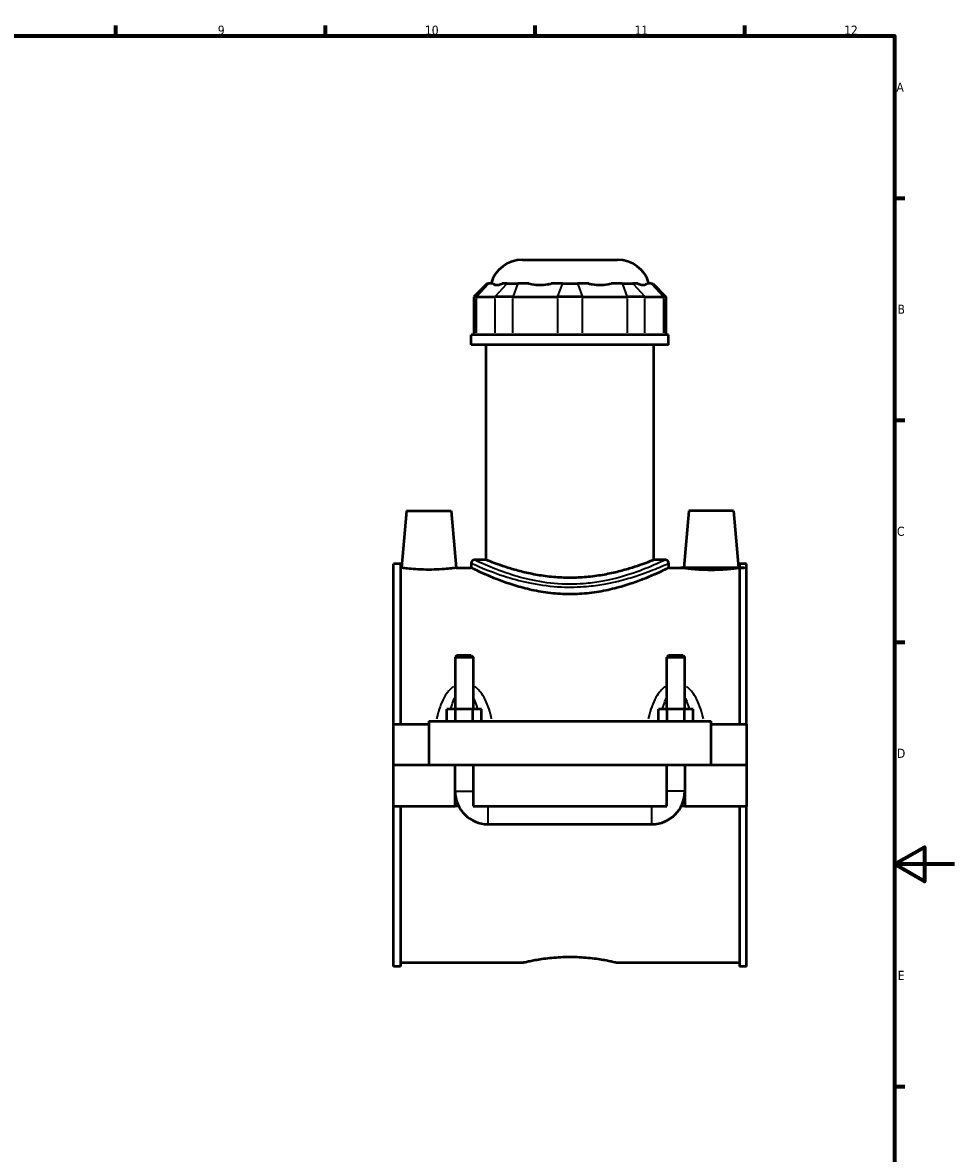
# Model space of a CAD drawing. Header units: millimetres. Extents: x 0 to 898, y -421 to 964.
# Tile 6 of 6: x 529 to 841, y 200 to 578. Entities that reach past the tile are written whole.
import ezdxf

# ---------------------------------------------------------------- set-up
doc = ezdxf.new("R2010")
doc.units = ezdxf.units.MM
for name, color, linetype, lineweight in [('Border (ANSI)', 7, 'Continuous', 70), ('Visible (ANSI)', 7, 'Continuous', 50), ('Visible Narrow (ANSI)', 7, 'Continuous', 35)]:
    doc.layers.add(name, color=color, linetype=linetype, lineweight=lineweight)
doc.styles.add('Note Text (ANSI)', font='tahoma.ttf')

# ---------------------------------------------------------------- blocks, each defined once
blk = doc.blocks.new('Borders Default Border')
at = {"layer": 'Border (ANSI)'}
for p, q in [((560.6666564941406, 574.0000152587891), (560.6666564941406, 577.4480056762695)), ((630.7500076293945, 574.0000152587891), (630.7500076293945, 577.4480056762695)), ((700.8333587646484, 574.0000152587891), (700.8333587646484, 577.4480056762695)), ((770.9166717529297, 574.0000152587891), (770.9166717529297, 577.4480056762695)), ((820.9999847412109, 519.7499847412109), (824.4480133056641, 519.7499847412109)), ((820.9999847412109, 445.4999923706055), (824.4480133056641, 445.4999923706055)), ((820.9999847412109, 371.25), (824.4480133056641, 371.25)), ((820.9999847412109, 222.7499961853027), (824.4480133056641, 222.7499961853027))]:
    blk.add_line(p, q, dxfattribs=at)
at = {"layer": 'Border (ANSI)', "flags": 128}
for points in [[(20, 20), (20, 574.0000152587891), (820.9999847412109, 574.0000152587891), (820.9999847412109, 20), (20, 20)], [(840.9999847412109, 297.0000076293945), (820.9999847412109, 297.0000076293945), (830.9999847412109, 302.773494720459), (830.9999847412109, 291.2265014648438), (820.9999847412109, 297.0000076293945)]]:
    blk.add_lwpolyline(points, dxfattribs=at)
at = {"layer": 'Border (ANSI)', "color": 230, "true_color": 0xff0080, "char_height": 3.048000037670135, "attachment_point": 7, "style": 'Note Text (ANSI)'}
for s, insert in [('9', (594.7012666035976, 574.3407196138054)), ('10', (663.9604136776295, 574.3357795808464)), ('11', (734.0437470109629, 574.4)), ('12', (804.1270803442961, 574.4)), ('A', (821.6274943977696, 555.3509999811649)), ('B', (821.9937927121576, 481.1009999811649)), ('C', (821.7996391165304, 406.7966596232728)), ('D', (821.807306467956, 332.600999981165)), ('E', (822.0530731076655, 258.350999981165))]:
    blk.add_mtext(s, dxfattribs=dict(at, insert=insert))

msp = doc.modelspace()

# ---------------------------------------------------------------- linework, layer by layer
at = {"layer": 'Visible (ANSI)'}
for p, q in [((696.6410621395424, 499.1673716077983), (728.286431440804, 499.1673716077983)), ((684.7700609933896, 491.1873716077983), (680.3700609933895, 486.7873716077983)), ((684.7700609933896, 491.1873716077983), (685.2724560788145, 491.1873716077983)), ((686.8129879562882, 491.1873716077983), (685.2724560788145, 491.1873716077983)), ((691.4506536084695, 491.1873716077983), (689.9101217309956, 491.1873716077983)), ((691.4506536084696, 491.1873716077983), (695.0225478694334, 491.1873716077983)), ((698.7417208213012, 491.1873716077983), (695.0225478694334, 491.1873716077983)), ((709.9380361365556, 491.1873716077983), (706.2188631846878, 491.1873716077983)), ((709.9380361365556, 491.1873716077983), (714.9894574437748, 491.1873716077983)), ((718.7086303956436, 491.1873716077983), (714.9894574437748, 491.1873716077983)), ((729.9049457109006, 491.1873716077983), (726.1857727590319, 491.1873716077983)), ((729.9049457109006, 491.1873716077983), (733.4768399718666, 491.1873716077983)), ((735.0173718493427, 491.1873716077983), (733.4768399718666, 491.1873716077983)), ((739.6550375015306, 491.1873716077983), (738.1145056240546, 491.1873716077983)), ((739.6550375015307, 491.1873716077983), (740.1574325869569, 491.1873716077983)), ((740.1574325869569, 491.1873716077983), (744.5574325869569, 486.7873716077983)), ((681.2073861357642, 486.7873716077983), (680.3700609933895, 486.7873716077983)), ((680.3700609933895, 486.7873716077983), (680.3700609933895, 474.0873716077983)), ((681.2073861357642, 486.7873716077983), (687.3855836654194, 486.7873716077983)), ((693.3387407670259, 486.7873716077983), (687.3855836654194, 486.7873716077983)), ((693.3387407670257, 486.7873716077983), (708.254229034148, 486.7873716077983)), ((716.67326454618, 486.7873716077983), (708.2542290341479, 486.7873716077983)), ((716.6732645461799, 486.7873716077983), (731.588752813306, 486.7873716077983)), ((737.5419099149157, 486.7873716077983), (731.5887528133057, 486.7873716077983)), ((737.5419099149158, 486.7873716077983), (743.7201074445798, 486.7873716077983)), ((744.5574325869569, 486.7873716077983), (743.7201074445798, 486.7873716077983)), ((744.5574325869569, 486.7873716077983), (744.5574325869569, 474.0873716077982)), ((745.4637467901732, 474.0873716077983), (679.4637467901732, 474.0873716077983)), ((679.4637467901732, 470.6673716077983), (679.4637467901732, 474.0873716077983)), ((745.4637467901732, 470.6673716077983), (745.4637467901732, 474.0873716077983)), ((745.4637467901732, 470.6673716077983), (679.4637467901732, 470.6673716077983)), ((684.4137467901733, 398.8073716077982), (684.4137467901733, 470.6673716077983)), ((740.5137467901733, 398.8073716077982), (740.5137467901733, 470.6673716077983)), ((657.7637467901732, 415.1673716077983), (656.1014621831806, 396.1673716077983)), ((657.7637467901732, 415.1673716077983), (672.7637467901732, 415.1673716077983)), ((672.7637467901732, 415.1673716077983), (674.4260313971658, 396.1673716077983)), ((752.1637467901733, 415.1673716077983), (750.5014621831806, 396.1673716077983)), ((767.1637467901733, 415.1673716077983), (752.1637467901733, 415.1673716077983)), ((767.1637467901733, 415.1673716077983), (768.8260313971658, 396.1673716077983)), ((653.4637467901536, 343.9173716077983), (653.4637467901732, 397.4873716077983)), ((655.8237467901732, 397.4873716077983), (653.4637467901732, 397.4873716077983)), ((655.8237467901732, 397.4873716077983), (655.8237467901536, 343.9173716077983)), ((679.4637467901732, 397.7073716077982), (679.4637467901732, 396.1673716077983)), ((684.4137467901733, 398.8073716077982), (680.5637467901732, 398.8073716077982)), ((744.3637467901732, 398.8073716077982), (740.5137467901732, 398.8073716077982)), ((745.4637467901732, 397.7073716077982), (745.4637467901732, 396.1673716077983)), ((769.1037467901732, 397.4873716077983), (769.1037467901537, 343.9173716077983)), ((771.4637467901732, 397.4873716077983), (769.1037467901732, 397.4873716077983)), ((771.4637467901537, 343.9173716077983), (771.4637467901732, 397.4873716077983)), ((655.8237467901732, 396.1673716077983), (656.1014621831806, 396.1673716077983)), ((674.4260313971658, 396.1673716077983), (679.4637467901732, 396.1673716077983)), ((745.4637467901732, 396.1673716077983), (750.5014621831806, 396.1673716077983)), ((768.8260313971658, 396.1673716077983), (769.1037467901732, 396.1673716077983)), ((674.6637467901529, 366.884038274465), (674.063746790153, 366.2840382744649)), ((679.463746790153, 366.884038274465), (674.663746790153, 366.884038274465)), ((679.463746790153, 366.884038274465), (680.0637467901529, 366.2840382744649)), ((745.463746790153, 366.884038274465), (744.863746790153, 366.2840382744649)), ((750.263746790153, 366.884038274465), (745.4637467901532, 366.884038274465)), ((750.263746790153, 366.884038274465), (750.8637467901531, 366.2840382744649)), ((674.063746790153, 366.2840382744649), (680.0637467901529, 366.2840382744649)), ((674.063746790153, 366.2840382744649), (674.063746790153, 348.9173716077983)), ((680.0637467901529, 366.2840382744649), (680.0637467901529, 348.9173716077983)), ((744.8637467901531, 366.2840382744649), (750.8637467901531, 366.2840382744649)), ((744.863746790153, 348.9173716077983), (744.863746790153, 366.2840382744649)), ((750.8637467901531, 348.9173716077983), (750.8637467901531, 366.2840382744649)), ((674.1769954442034, 348.9173716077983), (671.2902440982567, 348.9173716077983)), ((671.2902440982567, 344.9173716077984), (671.2902440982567, 348.9173716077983)), ((679.9504981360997, 348.9173716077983), (674.1769954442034, 348.9173716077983)), ((674.1769954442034, 344.9173716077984), (674.1769954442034, 348.9173716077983)), ((682.8372494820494, 348.9173716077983), (679.9504981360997, 348.9173716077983)), ((679.9504981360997, 344.9173716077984), (679.9504981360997, 348.9173716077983)), ((682.8372494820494, 344.9173716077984), (682.8372494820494, 348.9173716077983)), ((742.0902440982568, 344.9173716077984), (742.0902440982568, 348.9173716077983)), ((744.9769954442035, 348.9173716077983), (742.0902440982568, 348.9173716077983)), ((750.7504981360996, 348.9173716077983), (744.9769954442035, 348.9173716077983)), ((744.9769954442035, 344.9173716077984), (744.9769954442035, 348.9173716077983)), ((753.6372494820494, 348.9173716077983), (750.7504981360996, 348.9173716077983)), ((750.7504981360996, 344.9173716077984), (750.7504981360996, 348.9173716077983)), ((753.6372494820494, 344.9173716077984), (753.6372494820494, 348.9173716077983)), ((665.2637467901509, 344.9173716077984), (665.2637467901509, 330.2173716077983)), ((665.2637467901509, 344.9173716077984), (759.663746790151, 344.9173716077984)), ((759.663746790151, 330.2173716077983), (759.663746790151, 344.9173716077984)), ((653.4637467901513, 343.9173716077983), (665.2637467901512, 343.9173716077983)), ((653.4637467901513, 330.2173716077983), (653.4637467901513, 343.9173716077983)), ((759.6637467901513, 343.9173716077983), (771.4637467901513, 343.9173716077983)), ((771.4637467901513, 343.9173716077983), (771.4637467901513, 330.2173716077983)), ((653.4637467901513, 330.2173716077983), (665.2637467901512, 330.2173716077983)), ((653.4637467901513, 316.4173716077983), (653.4637467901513, 330.1173716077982)), ((674.0637467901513, 330.1173716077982), (653.4637467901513, 330.1173716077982)), ((665.2637467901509, 330.2173716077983), (759.663746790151, 330.2173716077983)), ((674.0637467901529, 330.2173716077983), (674.0637467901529, 330.1173716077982)), ((674.0637467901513, 316.4173716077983), (674.0637467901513, 330.1173716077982)), ((680.0637467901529, 330.2173716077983), (680.0637467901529, 330.1173716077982)), ((680.0637467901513, 330.1173716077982), (680.0637467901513, 316.4173716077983)), ((744.8637467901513, 330.1173716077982), (680.0637467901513, 330.1173716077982)), ((744.863746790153, 330.1173716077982), (744.863746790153, 330.2173716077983)), ((744.8637467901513, 316.4173716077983), (744.8637467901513, 330.1173716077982)), ((750.8637467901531, 330.1173716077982), (750.8637467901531, 330.2173716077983)), ((750.8637467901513, 330.1173716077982), (750.8637467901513, 316.4173716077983)), ((771.4637467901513, 330.1173716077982), (750.8637467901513, 330.1173716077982)), ((759.6637467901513, 330.2173716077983), (771.4637467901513, 330.2173716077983)), ((771.4637467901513, 330.1173716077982), (771.4637467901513, 316.4173716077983)), ((653.4637467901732, 262.8473716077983), (653.4637467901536, 316.4173716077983)), ((653.4637467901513, 316.4173716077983), (674.0637467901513, 316.4173716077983)), ((655.8237467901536, 316.4173716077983), (655.8237467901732, 262.8473716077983)), ((675.2657878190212, 316.4173716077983), (674.063746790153, 316.4173716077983)), ((680.0637467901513, 316.4173716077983), (744.8637467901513, 316.4173716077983)), ((750.8637467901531, 316.4173716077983), (749.6617057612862, 316.4173716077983)), ((750.8637467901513, 316.4173716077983), (771.4637467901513, 316.4173716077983)), ((769.1037467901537, 316.4173716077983), (769.1037467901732, 262.8473716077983)), ((771.4637467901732, 262.8473716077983), (771.4637467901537, 316.4173716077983)), ((685.0637467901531, 310.4173716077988), (739.863746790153, 310.4173716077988)), ((655.8237467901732, 262.8473716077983), (653.4637467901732, 262.8473716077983)), ((655.8237467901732, 264.1673716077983), (696.7837467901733, 264.1673716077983)), ((728.1437467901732, 264.1673716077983), (769.1037467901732, 264.1673716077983)), ((771.4637467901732, 262.8473716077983), (769.1037467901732, 262.8473716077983))]:
    msp.add_line(p, q, dxfattribs=at)
for centre, radius, start, end in [((696.6410621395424, 488.1673716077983), 11, 90, 164.0650719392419), ((728.2864314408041, 488.1673716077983), 11, 15.93492806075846, 90), ((680.5637467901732, 397.7073716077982), 1.1, 90, 180), ((744.3637467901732, 397.7073716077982), 1.1, 0, 90), ((685.0637467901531, 321.4173716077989), 11.00000000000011, 180, 270), ((739.863746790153, 321.4173716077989), 11.00000000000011, 270, 0)]:
    msp.add_arc(centre, radius, start, end, dxfattribs=at)
for points, knots in [([(686.8129879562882, 491.1873716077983), (686.8794689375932, 491.1073139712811), (686.9595682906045, 491.0380165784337), (687.2910337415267, 490.8311964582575), (687.6153771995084, 490.7634459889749), (687.9698986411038, 490.7634459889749), (688.3244200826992, 490.7634459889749), (688.7739500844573, 490.8311964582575), (689.4875692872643, 491.0380165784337), (689.6957135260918, 491.1073139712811), (689.9101217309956, 491.1873716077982)], [4.458705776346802, 4.458705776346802, 4.458705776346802, 4.458705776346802, 4.565979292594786, 4.565979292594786, 4.843902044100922, 4.843902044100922, 4.843902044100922, 5.121824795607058, 5.121824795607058, 5.229098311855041, 5.229098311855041, 5.229098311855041, 5.229098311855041]), ([(698.7417208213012, 491.1873716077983), (699.0501473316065, 491.1073139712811), (699.3715691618, 491.0380165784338), (700.5539513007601, 490.8311964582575), (701.4621722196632, 490.7634459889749), (702.3180626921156, 490.7634459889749), (703.1739531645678, 490.7634459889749), (704.1340280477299, 490.8311964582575), (705.4747034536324, 491.0380165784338), (705.8491632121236, 491.1073139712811), (706.2188631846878, 491.1873716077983)], [4.458705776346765, 4.458705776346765, 4.458705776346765, 4.458705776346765, 4.565979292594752, 4.565979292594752, 4.84390204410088, 4.84390204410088, 4.84390204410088, 5.121824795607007, 5.121824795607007, 5.229098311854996, 5.229098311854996, 5.229098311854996, 5.229098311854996]), ([(718.7086303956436, 491.1873716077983), (719.0783303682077, 491.1073139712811), (719.452790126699, 491.0380165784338), (720.7934655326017, 490.8311964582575), (721.7535404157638, 490.7634459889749), (722.6094308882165, 490.7634459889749), (723.465321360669, 490.7634459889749), (724.3735422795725, 490.8311964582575), (725.5559244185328, 491.0380165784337), (725.8773462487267, 491.1073139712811), (726.1857727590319, 491.1873716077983)], [4.458705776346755, 4.458705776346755, 4.458705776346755, 4.458705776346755, 4.565979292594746, 4.565979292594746, 4.843902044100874, 4.843902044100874, 4.843902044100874, 5.121824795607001, 5.121824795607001, 5.229098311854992, 5.229098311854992, 5.229098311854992, 5.229098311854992]), ([(735.0173718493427, 491.1873716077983), (735.2317800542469, 491.1073139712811), (735.4399242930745, 491.0380165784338), (736.1535434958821, 490.8311964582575), (736.6030734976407, 490.7634459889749), (736.9575949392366, 490.7634459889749), (737.3121163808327, 490.7634459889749), (737.6364598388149, 490.8311964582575), (737.9679252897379, 491.0380165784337), (738.0480246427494, 491.1073139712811), (738.1145056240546, 491.1873716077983)], [4.458705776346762, 4.458705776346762, 4.458705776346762, 4.458705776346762, 4.565979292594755, 4.565979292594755, 4.843902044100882, 4.843902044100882, 4.843902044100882, 5.121824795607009, 5.121824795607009, 5.229098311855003, 5.229098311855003, 5.229098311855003, 5.229098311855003]), ([(740.5137467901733, 398.8073716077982), (740.5137467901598, 398.807371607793), (740.3410059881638, 398.736169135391), (739.6208527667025, 398.4465545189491), (739.0736588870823, 398.2283221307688), (737.6356826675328, 397.6790886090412), (736.7437570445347, 397.3480279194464), (734.6915188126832, 396.6338709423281), (733.5310476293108, 396.2513831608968), (731.0637659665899, 395.5066634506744), (729.669141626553, 395.1173196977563), (726.6271634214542, 394.3785273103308), (724.9797766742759, 394.0298152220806), (721.5319036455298, 393.4444793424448), (719.7282751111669, 393.2080730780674), (716.0866958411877, 392.8928244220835), (714.2486634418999, 392.8143755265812), (710.6788301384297, 392.8143755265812), (708.8407977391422, 392.8928244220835), (705.1992184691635, 393.2080730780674), (703.3955899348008, 393.4444793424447), (699.9477169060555, 394.0298152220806), (698.3003301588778, 394.3785273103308), (695.2583519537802, 395.1173196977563), (693.8637276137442, 395.5066634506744), (691.3964459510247, 396.2513831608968), (690.235974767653, 396.6338709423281), (688.1837365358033, 397.3480279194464), (687.2918109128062, 397.6790886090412), (685.8538346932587, 398.2283221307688), (685.3066408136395, 398.4465545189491), (684.586487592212, 398.7361691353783), (684.4137467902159, 398.8073716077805), (684.4137467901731, 398.8073716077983)], [4.281421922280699, 4.281421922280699, 4.281421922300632, 4.281421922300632, 4.816302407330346, 4.816302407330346, 5.351182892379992, 5.351182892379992, 5.886063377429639, 5.886063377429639, 6.420943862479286, 6.420943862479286, 6.956418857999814, 6.956418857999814, 7.491893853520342, 7.491893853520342, 8.027368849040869, 8.027368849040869, 8.562843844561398, 8.562843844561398, 9.098318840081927, 9.098318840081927, 9.633793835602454, 9.633793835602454, 10.16926883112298, 10.16926883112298, 10.70474382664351, 10.70474382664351, 11.23962431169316, 11.23962431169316, 11.7745047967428, 11.7745047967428, 12.30938528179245, 12.30938528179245, 12.84426576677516, 12.84426576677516, 12.8442657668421, 12.8442657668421]), ([(674.4260313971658, 396.1673716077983), (674.426031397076, 396.1673716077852), (674.1972249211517, 396.1339786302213), (673.266683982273, 396.0129408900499), (672.5649973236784, 395.9269690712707), (670.9428265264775, 395.7646693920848), (669.9130532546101, 395.677731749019), (667.6518170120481, 395.554646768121), (666.4201998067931, 395.5203519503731), (664.1054298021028, 395.5203519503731), (662.8719619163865, 395.5547597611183), (660.6079132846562, 395.6781766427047), (659.5771774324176, 395.7653224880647), (657.9569843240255, 395.9276172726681), (657.2573227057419, 396.013379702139), (656.329537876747, 396.1340884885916), (656.1014621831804, 396.1673716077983), (656.1014621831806, 396.1673716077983)], [1.386746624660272, 1.386746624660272, 1.386746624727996, 1.386746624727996, 1.73318403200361, 1.73318403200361, 2.079621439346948, 2.079621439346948, 2.426557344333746, 2.426557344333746, 2.773493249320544, 2.773493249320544, 3.120988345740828, 3.120988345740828, 3.468483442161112, 3.468483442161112, 3.814362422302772, 3.814362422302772, 4.160241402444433, 4.160241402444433, 4.160241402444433, 4.160241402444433]), ([(745.4637467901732, 396.1673716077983), (745.4637467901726, 396.1673716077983), (745.2578593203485, 396.0636220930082), (744.4040729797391, 395.6429124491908), (743.7564653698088, 395.3262077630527), (742.0602847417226, 394.5288101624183), (741.0103565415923, 394.0479438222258), (738.6005765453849, 393.0080626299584), (737.2405374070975, 392.4498441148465), (734.3520612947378, 391.3581027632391), (732.7185649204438, 390.7840433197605), (729.1536041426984, 389.6877426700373), (727.2220536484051, 389.1665327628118), (723.1722316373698, 388.2859182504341), (721.0500303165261, 387.9269502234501), (716.7543846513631, 387.4461131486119), (714.5807803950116, 387.3250482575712), (710.3467131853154, 387.3250482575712), (708.1731089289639, 387.4461131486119), (703.8774632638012, 387.9269502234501), (701.7552619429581, 388.2859182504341), (697.7054399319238, 389.1665327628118), (695.7738894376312, 389.6877426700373), (692.2089286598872, 390.7840433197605), (690.5754322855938, 391.3581027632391), (687.686956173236, 392.4498441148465), (686.3269170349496, 393.0080626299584), (683.9171370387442, 394.0479438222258), (682.8672088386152, 394.5288101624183), (681.1710282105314, 395.3262077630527), (680.5234206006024, 395.6429124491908), (679.6696342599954, 396.0636220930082), (679.4637467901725, 396.1673716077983), (679.4637467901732, 396.1673716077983)], [5.073955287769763, 5.073955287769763, 5.073955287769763, 5.073955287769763, 5.707334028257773, 5.707334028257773, 6.340712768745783, 6.340712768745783, 6.974091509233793, 6.974091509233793, 7.607470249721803, 7.607470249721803, 8.242580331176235, 8.242580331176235, 8.877690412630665, 8.877690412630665, 9.512800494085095, 9.512800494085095, 10.14791057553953, 10.14791057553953, 10.78302065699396, 10.78302065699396, 11.41813073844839, 11.41813073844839, 12.05324081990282, 12.05324081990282, 12.68835090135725, 12.68835090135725, 13.32172964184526, 13.32172964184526, 13.95510838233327, 13.95510838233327, 14.58848712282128, 14.58848712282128, 15.22186586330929, 15.22186586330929, 15.22186586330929, 15.22186586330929]), ([(768.8260313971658, 396.1673716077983), (768.8260313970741, 396.1673716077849), (768.5979557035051, 396.1340884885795), (767.6701708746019, 396.013379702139), (766.9705092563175, 395.9276172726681), (765.3503161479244, 395.7653224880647), (764.3195802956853, 395.6781766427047), (762.0555316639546, 395.5547597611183), (760.8220637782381, 395.5203519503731), (759.6637467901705, 395.5203519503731), (758.5072937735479, 395.5203519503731), (757.275676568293, 395.554646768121), (755.0144403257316, 395.677731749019), (753.9846670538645, 395.7646693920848), (752.3624962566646, 395.9269690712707), (751.6608095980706, 396.0129408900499), (750.7302686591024, 396.1339786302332), (750.5014621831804, 396.1673716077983), (750.5014621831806, 396.1673716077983)], [4.160241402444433, 4.160241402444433, 4.160241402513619, 4.160241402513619, 4.506120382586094, 4.506120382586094, 4.851999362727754, 4.851999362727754, 5.199494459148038, 5.199494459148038, 5.546989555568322, 5.546989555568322, 5.546989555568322, 5.89392546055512, 5.89392546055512, 6.240861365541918, 6.240861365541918, 6.587298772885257, 6.587298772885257, 6.933736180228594, 6.933736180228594, 6.933736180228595, 6.933736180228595]), ([(696.7837467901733, 264.1673716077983), (696.7837467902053, 264.167371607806), (696.8787179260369, 264.1901546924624), (697.2773996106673, 264.2831916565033), (697.5810120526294, 264.3533862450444), (698.3823016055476, 264.5299434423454), (698.8806154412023, 264.6362988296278), (700.0306265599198, 264.8649786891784), (700.6824036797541, 264.987082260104), (702.0702999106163, 265.2235981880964), (702.8544688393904, 265.3463926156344), (704.5631141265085, 265.5775806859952), (705.4875663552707, 265.6857372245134), (707.4179860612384, 265.8659423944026), (708.4255633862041, 265.9379546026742), (710.4541590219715, 266.0335308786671), (711.4752005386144, 266.057016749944), (713.4522930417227, 266.057016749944), (714.4733345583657, 266.0335308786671), (716.5019301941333, 265.9379546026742), (717.5095075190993, 265.8659423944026), (719.4399272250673, 265.6857372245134), (720.3643794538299, 265.5775806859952), (722.0730247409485, 265.3463926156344), (722.8571936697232, 265.2235981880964), (724.2450899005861, 264.987082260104), (724.8968670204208, 264.8649786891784), (726.0468781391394, 264.6362988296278), (726.5451919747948, 264.5299434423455), (727.3464815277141, 264.3533862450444), (727.6500939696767, 264.2831916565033), (728.0487756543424, 264.1901546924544), (728.1437467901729, 264.1673716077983), (728.1437467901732, 264.1673716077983)], [2.372376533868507, 2.372376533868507, 2.372376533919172, 2.372376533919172, 2.668906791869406, 2.668906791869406, 2.965437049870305, 2.965437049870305, 3.261967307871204, 3.261967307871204, 3.558497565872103, 3.558497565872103, 3.85506144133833, 3.85506144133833, 4.151625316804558, 4.151625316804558, 4.448189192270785, 4.448189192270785, 4.744753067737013, 4.744753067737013, 5.04131694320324, 5.04131694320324, 5.337880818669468, 5.337880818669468, 5.634444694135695, 5.634444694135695, 5.931008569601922, 5.931008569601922, 6.227538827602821, 6.227538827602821, 6.52406908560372, 6.52406908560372, 6.82059934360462, 6.82059934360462, 7.117129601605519, 7.117129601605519, 7.117129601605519, 7.117129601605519])]:
    msp.add_open_spline(points, degree=3, knots=knots, dxfattribs=at)
at = {"layer": 'Visible Narrow (ANSI)'}
for p, q in [((685.0692025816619, 490.9673716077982), (681.4106396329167, 487.0073716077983)), ((687.5888371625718, 487.0073716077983), (691.2474001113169, 490.9673716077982)), ((694.9383575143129, 490.9673716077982), (693.4229311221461, 487.0073716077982)), ((709.8538457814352, 490.9673716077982), (708.3384193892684, 487.0073716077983)), ((715.073647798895, 490.9673716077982), (716.5890741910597, 487.0073716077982)), ((729.989136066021, 490.9673716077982), (731.5045624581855, 487.0073716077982)), ((733.6800934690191, 490.9673716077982), (737.3386564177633, 487.0073716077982)), ((739.8582909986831, 490.9673716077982), (743.5168539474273, 487.0073716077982)), ((681.2073861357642, 474.7223716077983), (681.2073861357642, 486.1523716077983)), ((687.3855836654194, 486.1523716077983), (687.3855836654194, 474.7223716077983)), ((693.3387407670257, 474.7223716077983), (693.3387407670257, 486.1523716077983)), ((708.254229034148, 486.1523716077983), (708.254229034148, 474.7223716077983)), ((716.6732645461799, 474.7223716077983), (716.6732645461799, 486.1523716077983)), ((731.588752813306, 486.1523716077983), (731.588752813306, 474.7223716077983)), ((737.5419099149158, 474.7223716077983), (737.5419099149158, 486.1523716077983)), ((743.7201074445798, 486.1523716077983), (743.7201074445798, 474.7223716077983)), ((674.1006817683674, 321.4173716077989), (680.0268118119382, 321.4173716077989)), ((750.8268118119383, 321.4173716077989), (744.9006817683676, 321.4173716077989)), ((685.0637467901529, 310.4543065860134), (685.0637467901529, 316.3804366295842)), ((739.8637467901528, 310.4543065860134), (739.8637467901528, 316.3804366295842))]:
    msp.add_line(p, q, dxfattribs=at)
for points, knots in [([(679.8819950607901, 397.517343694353), (679.9301014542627, 397.4956026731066), (679.9823110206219, 397.4720443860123), (680.6468921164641, 397.1727477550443), (681.7335691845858, 396.6863532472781), (685.2810345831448, 395.2157285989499), (688.0976169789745, 394.1147559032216), (693.913264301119, 392.3013692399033), (696.6454605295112, 391.5684978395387), (702.7433070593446, 390.3622823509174), (706.1443270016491, 389.9179915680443), (712.4179348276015, 389.6376160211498), (715.2618562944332, 389.7010824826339), (720.0321527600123, 390.1160708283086), (721.995023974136, 390.3812716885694), (728.3666925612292, 391.5041391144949), (732.4133748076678, 392.6722142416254), (738.4047854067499, 394.7203513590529), (740.6161047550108, 395.6090595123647), (743.5926367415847, 396.8619288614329), (744.5425880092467, 397.2890506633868), (745.0452469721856, 397.5170276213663)], [-24.81953339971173, -24.81953339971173, -24.81953339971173, -24.81953339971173, -24.73177822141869, -24.73177822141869, -23.78341018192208, -23.78341018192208, -22.48082196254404, -22.48082196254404, -21.54173991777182, -21.54173991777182, -20.53552809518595, -20.53552809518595, -19.72211645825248, -19.72211645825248, -19.13307054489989, -19.13307054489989, -17.73341925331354, -17.73341925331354, -16.61720984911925, -16.61720984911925, -15.7021417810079, -15.7021417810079, -15.7021417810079, -15.7021417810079]), ([(743.9591969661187, 398.6139275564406), (743.4732933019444, 398.3822376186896), (742.5550070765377, 397.9481594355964), (739.6776928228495, 396.6748850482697), (737.5400841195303, 395.7717028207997), (731.7483872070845, 393.6902084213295), (727.8365943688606, 392.5031092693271), (721.6773147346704, 391.3619541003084), (719.7798725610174, 391.0924340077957), (715.1685859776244, 390.6706868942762), (712.4194618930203, 390.6061867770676), (706.3549743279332, 390.8911287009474), (703.0673217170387, 391.3426554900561), (697.1727367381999, 392.5685161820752), (694.5316137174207, 393.3133235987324), (688.9098213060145, 395.1562442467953), (686.1871249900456, 396.2751480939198), (682.7579084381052, 397.7697242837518), (681.707453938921, 398.264040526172), (681.0650255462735, 398.5682116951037), (681.014556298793, 398.5921536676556), (680.9680534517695, 398.6142487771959)], [15.70214178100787, 15.70214178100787, 15.70214178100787, 15.70214178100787, 16.61720984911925, 16.61720984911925, 17.73341925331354, 17.73341925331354, 19.13307054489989, 19.13307054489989, 19.72211645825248, 19.72211645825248, 20.53552809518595, 20.53552809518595, 21.54173991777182, 21.54173991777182, 22.48082196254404, 22.48082196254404, 23.78341018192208, 23.78341018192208, 24.73177822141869, 24.73177822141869, 24.81953339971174, 24.81953339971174, 24.81953339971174, 24.81953339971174]), ([(673.4988291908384, 356.4440263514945), (673.274192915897, 356.2830296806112), (673.0579166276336, 356.1098441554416), (672.388214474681, 355.5193962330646), (671.9681917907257, 355.0631813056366), (670.9997199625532, 353.8297464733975), (670.5003179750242, 353.0112048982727), (669.5331943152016, 351.1035794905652), (669.0971580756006, 349.9944328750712), (668.3862248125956, 347.7992778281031), (668.1017334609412, 346.7167996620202), (667.8596937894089, 345.6163835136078)], [-1.825521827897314, -1.825521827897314, -1.825521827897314, -1.825521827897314, -1.742657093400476, -1.742657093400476, -1.558186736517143, -1.558186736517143, -1.276034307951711, -1.276034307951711, -0.9307985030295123, -0.9307985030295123, -0.6111117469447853, -0.6111117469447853, -0.6111117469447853, -0.6111117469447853]), ([(686.2677997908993, 345.6163835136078), (686.0257601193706, 346.7167996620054), (685.7412687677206, 347.7992778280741), (685.0303355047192, 349.9944328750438), (684.5942992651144, 351.1035794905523), (683.6271756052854, 353.0112048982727), (683.1277736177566, 353.8297464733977), (682.1593017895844, 355.0631813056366), (681.7392791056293, 355.5193962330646), (681.0695769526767, 356.1098441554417), (680.8533006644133, 356.2830296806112), (680.628664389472, 356.4440263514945)], [-3.806259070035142, -3.806259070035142, -3.806259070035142, -3.806259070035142, -3.486572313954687, -3.486572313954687, -3.141336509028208, -3.141336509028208, -2.859184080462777, -2.859184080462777, -2.674713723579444, -2.674713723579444, -2.591848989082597, -2.591848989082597, -2.591848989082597, -2.591848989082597]), ([(744.2988291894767, 356.4440263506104), (744.0741931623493, 356.2830298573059), (743.857917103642, 356.1098445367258), (743.1882154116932, 355.5193971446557), (742.7681929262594, 355.0631825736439), (741.799721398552, 353.8297485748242), (741.3003194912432, 353.0112074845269), (740.3331958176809, 351.1035829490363), (739.8971595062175, 349.9944366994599), (739.1862255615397, 347.7992806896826), (738.9017337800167, 346.7168011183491), (738.6596937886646, 345.616383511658)], [-1.825521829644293, -1.825521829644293, -1.825521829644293, -1.825521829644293, -1.742657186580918, -1.742657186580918, -1.558186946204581, -1.558186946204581, -1.276034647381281, -1.276034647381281, -0.9307989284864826, -0.9307989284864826, -0.6111117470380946, -0.6111117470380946, -0.6111117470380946, -0.6111117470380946]), ([(757.0677997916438, 345.616383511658), (756.8257598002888, 346.7168011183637), (756.5412680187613, 347.7992806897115), (755.8303340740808, 349.9944366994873), (755.3942977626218, 351.1035829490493), (754.4271740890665, 353.0112074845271), (753.9277721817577, 353.8297485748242), (752.9593006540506, 355.063182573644), (752.5392781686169, 355.5193971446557), (751.8695764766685, 356.1098445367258), (751.6533004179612, 356.2830298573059), (751.4286643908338, 356.4440263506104)], [-3.806259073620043, -3.806259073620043, -3.806259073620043, -3.806259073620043, -3.486571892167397, -3.486571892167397, -3.141336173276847, -3.141336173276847, -2.859183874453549, -2.859183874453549, -2.674713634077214, -2.674713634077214, -2.591848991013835, -2.591848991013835, -2.591848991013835, -2.591848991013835]), ([(672.6805676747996, 349.1315266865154), (672.7874955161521, 349.5357749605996), (672.9023457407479, 349.9328901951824), (673.2771532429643, 351.1075521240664), (673.565269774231, 351.8578819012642), (673.9261360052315, 352.5881275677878), (673.949385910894, 352.6343923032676), (673.97287180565, 352.6803264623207)], [1.13673802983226, 1.13673802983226, 1.13673802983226, 1.13673802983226, 1.276034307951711, 1.276034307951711, 1.558186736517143, 1.558186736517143, 1.577409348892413, 1.577409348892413, 1.577409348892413, 1.577409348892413]), ([(680.15462177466, 352.6803264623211), (680.178107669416, 352.6343923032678), (680.2013575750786, 352.5881275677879), (680.562223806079, 351.8578819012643), (680.8503403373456, 351.1075521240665), (681.2251478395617, 349.9328901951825), (681.3399980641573, 349.5357749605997), (681.44692590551, 349.1315266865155)], [2.83996146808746, 2.83996146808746, 2.83996146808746, 2.83996146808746, 2.859184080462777, 2.859184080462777, 3.141336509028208, 3.141336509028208, 3.280632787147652, 3.280632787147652, 3.280632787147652, 3.280632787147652]), ([(743.4805676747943, 349.1315266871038), (743.5874957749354, 349.5357759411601), (743.7023462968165, 349.932892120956), (744.077154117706, 351.1075544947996), (744.3652706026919, 351.8578838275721), (744.7261365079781, 352.58812856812), (744.749386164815, 352.6343927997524), (744.7728718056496, 352.6803264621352)], [1.136738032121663, 1.136738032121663, 1.136738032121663, 1.136738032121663, 1.276034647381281, 1.276034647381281, 1.558186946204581, 1.558186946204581, 1.577409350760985, 1.577409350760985, 1.577409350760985, 1.577409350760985]), ([(750.9546217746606, 352.6803264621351), (750.9781074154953, 352.6343927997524), (751.001357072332, 352.58812856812), (751.3622229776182, 351.8578838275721), (751.6503394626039, 351.1075544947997), (752.0251472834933, 349.932892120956), (752.1399978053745, 349.5357759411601), (752.2469259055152, 349.1315266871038)], [2.839961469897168, 2.839961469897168, 2.839961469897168, 2.839961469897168, 2.859183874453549, 2.859183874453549, 3.141336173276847, 3.141336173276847, 3.280632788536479, 3.280632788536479, 3.280632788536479, 3.280632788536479])]:
    msp.add_open_spline(points, degree=3, knots=knots, dxfattribs=at)

# ---------------------------------------------------------------- block references
msp.add_blockref('Borders Default Border', (0, 0))

doc.saveas('drawing.dxf')
